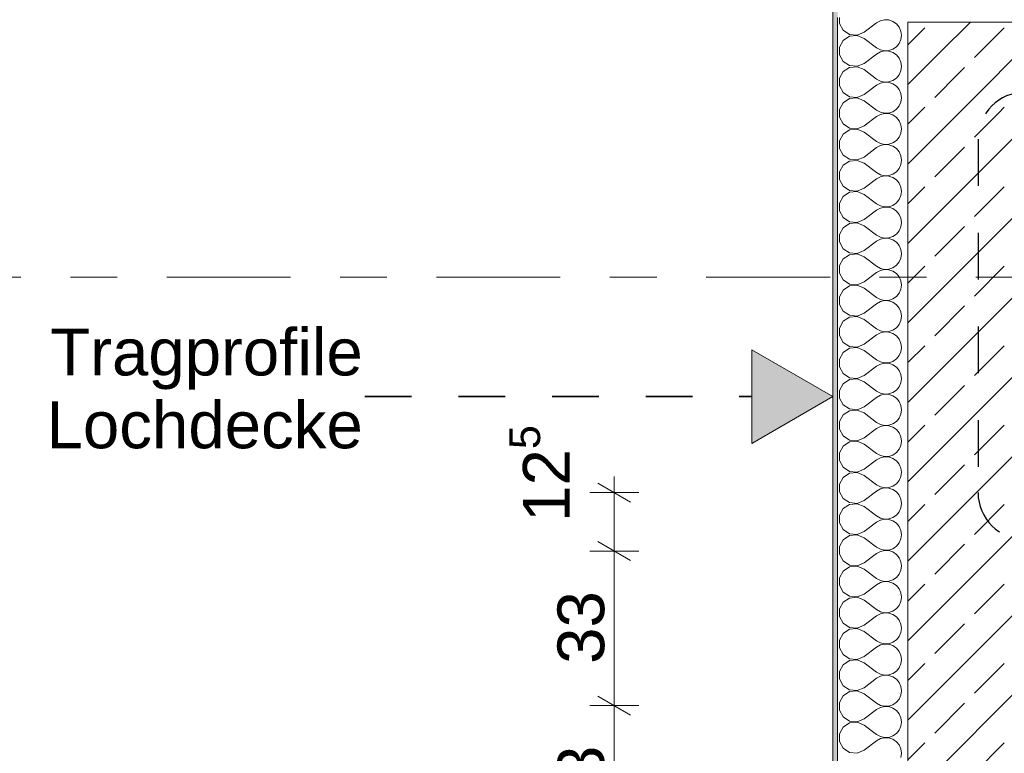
# Model space of a CAD drawing. Header units: metres. Extents: x -3.6 to 84.5, y -11 to 16.8.
# Tile 35 of 256: x -1.9 to 0.2, y 12.1 to 13.7. Entities that reach past the tile are written whole.
import ezdxf

# ---------------------------------------------------------------- set-up
doc = ezdxf.new("R2010")
doc.units = ezdxf.units.M
doc.header["$MEASUREMENT"] = 0
for name, pattern in [('Achse', [0.2, 0.1, -0.05, 0, -0.05]), ('Punktlinie eng', [0.0375, 0.0125, -0.025]), ('Strichlinie doppelt', [0.546806, 0.264583, -0.105833, 0.070556, -0.105833])]:
    doc.linetypes.add(name, pattern=pattern)
for name, color, linetype in [('154 - Bemaßung_ Beschriftung.Ausbau - Deckenspiegel', 7, 'Continuous'), ('208 - Marker.Detail', 7, 'Continuous'), ('451 - Universal.Achsen Raster', 7, 'Continuous'), ('604 - Struktur.Wand Aussen', 7, 'Continuous'), ('Neubau_154 - Bemaßung_ Beschriftung.Ausbau - Deckenspiegel', 7, 'Continuous'), ('Neubau_651 - Abdeckung.Decke abgehängt_ bekleidet', 7, 'Continuous')]:
    doc.layers.add(name, color=color, linetype=linetype)
doc.styles.add('ERSTELLTER_STIL_2', font='txt')
doc.dimstyles.new('ERSTELLTER_STIL__1', dxfattribs={"dimtxt": 0.1, "dimasz": 0.0532, "dimexe": 0.18, "dimexo": 0.0625, "dimgap": 0, "dimtad": 1, "dimzin": 0, "dimdsep": 46, "dimtxsty": 'ERSTELLTER_STIL_2', "dimblk": 'ARROWHEAD_2', "dimblk1": 'ARROWHEAD_2', "dimblk2": 'ARROWHEAD_2', "dimcen": 0.09, "dimse1": 1, "dimse2": 1, "dimclrd": 7, "dimclre": 7, "dimclrt": 7, "dimazin": 0, "dimtfac": 1, "dimtdec": 4, "dimtmove": 0, "dimatfit": 3, "dimfxl": 1, "dimtolj": 1, "dimtzin": 0, "dimarcsym": 0})
doc.dimstyles.new('ERSTELLTER_STIL__3', dxfattribs={"dimtxt": 0.1, "dimasz": 0.0532, "dimexe": 0.18, "dimexo": 0.0625, "dimgap": 0, "dimtad": 1, "dimzin": 0, "dimdsep": 46, "dimtxsty": 'ERSTELLTER_STIL_2', "dimblk": 'ARROWHEAD_2', "dimblk1": 'ARROWHEAD_2', "dimblk2": 'ARROWHEAD_2', "dimcen": 0.09, "dimse1": 1, "dimse2": 1, "dimclrd": 7, "dimclre": 7, "dimclrt": 7, "dimazin": 0, "dimtfac": 1, "dimtdec": 4, "dimtmove": 2, "dimatfit": 3, "dimfxl": 1, "dimtolj": 1, "dimtzin": 0, "dimarcsym": 0})
pattern_1 = [(45, (0, 0), (-0.0848528, 0.0848528), []), (45, (-0.04243, 0.04243), (-0.0848528, 0.0848528), [0.09, -0.03])]

# ---------------------------------------------------------------- blocks, each defined once
blk = doc.blocks.new('*X21')
at = {"layer": '604 - Struktur.Wand Aussen', "color": 7, "linetype": 'Continuous', "lineweight": 5}
for p, q in [((-0.1607, 13.705), (-0.1607, 13.6919)), ((-0.1083, 13.6733), (-0.0817, 13.6933)), ((-0.0736, 13.6978), (-0.0817, 13.6933)), ((-0.0647, 13.6999), (-0.0736, 13.6978)), ((-0.0555, 13.6994), (-0.0647, 13.6999)), ((-0.0468, 13.6965), (-0.0555, 13.6994)), ((-0.0392, 13.6913), (-0.0468, 13.6965)), ((-0.1607, 13.6919), (-0.153, 13.6776)), ((-0.153, 13.6776), (-0.1395, 13.6686)), ((-0.1233, 13.667), (-0.1083, 13.6733)), ((-0.0333, 13.6842), (-0.0392, 13.6913)), ((-0.0296, 13.6758), (-0.0333, 13.6842)), ((-0.0283, 13.6667), (-0.0296, 13.6758)), ((-0.153, 13.6558), (-0.1607, 13.6415)), ((-0.1395, 13.6648), (-0.153, 13.6558)), ((-0.1395, 13.6686), (-0.1233, 13.667)), ((-0.1233, 13.6663), (-0.1395, 13.6648)), ((-0.1083, 13.66), (-0.1233, 13.6663)), ((-0.1083, 13.66), (-0.0817, 13.64)), ((-0.0333, 13.6491), (-0.0296, 13.6576)), ((-0.0296, 13.6576), (-0.0283, 13.6667)), ((-0.1607, 13.6415), (-0.1607, 13.6252)), ((-0.0817, 13.64), (-0.0736, 13.6355)), ((-0.0736, 13.6311), (-0.0817, 13.6267)), ((-0.0736, 13.6355), (-0.0647, 13.6335)), ((-0.0647, 13.6332), (-0.0736, 13.6311)), ((-0.0647, 13.6335), (-0.0555, 13.6339)), ((-0.0555, 13.6328), (-0.0647, 13.6332)), ((-0.0555, 13.6339), (-0.0468, 13.6369)), ((-0.0468, 13.6298), (-0.0555, 13.6328)), ((-0.0468, 13.6369), (-0.0392, 13.6421)), ((-0.0392, 13.6421), (-0.0333, 13.6491)), ((-0.1607, 13.6252), (-0.153, 13.6109)), ((-0.153, 13.6109), (-0.1395, 13.6019)), ((-0.1083, 13.6067), (-0.0817, 13.6267)), ((-0.0392, 13.6246), (-0.0468, 13.6298)), ((-0.0333, 13.6175), (-0.0392, 13.6246)), ((-0.0296, 13.6091), (-0.0333, 13.6175)), ((-0.0283, 13.6), (-0.0296, 13.6091)), ((-0.153, 13.5891), (-0.1607, 13.5748)), ((-0.1395, 13.5981), (-0.153, 13.5891)), ((-0.1395, 13.6019), (-0.1233, 13.6004)), ((-0.1233, 13.5996), (-0.1395, 13.5981)), ((-0.1233, 13.6004), (-0.1083, 13.6067)), ((-0.1083, 13.5933), (-0.1233, 13.5996)), ((-0.1083, 13.5933), (-0.0817, 13.5733)), ((-0.0333, 13.5825), (-0.0296, 13.5909)), ((-0.0296, 13.5909), (-0.0283, 13.6)), ((-0.1607, 13.5748), (-0.1607, 13.5585)), ((-0.0817, 13.5733), (-0.0736, 13.5689)), ((-0.0736, 13.5689), (-0.0647, 13.5668)), ((-0.0647, 13.5668), (-0.0555, 13.5672)), ((-0.0555, 13.5672), (-0.0468, 13.5702)), ((-0.0468, 13.5702), (-0.0392, 13.5754)), ((-0.0392, 13.5754), (-0.0333, 13.5825)), ((-0.1607, 13.5585), (-0.153, 13.5442)), ((-0.1083, 13.54), (-0.0817, 13.56)), ((-0.0736, 13.5645), (-0.0817, 13.56)), ((-0.0647, 13.5665), (-0.0736, 13.5645)), ((-0.0555, 13.5661), (-0.0647, 13.5665)), ((-0.0468, 13.5631), (-0.0555, 13.5661)), ((-0.0392, 13.5579), (-0.0468, 13.5631)), ((-0.0333, 13.5509), (-0.0392, 13.5579)), ((-0.0296, 13.5424), (-0.0333, 13.5509)), ((-0.153, 13.5442), (-0.1395, 13.5352)), ((-0.1395, 13.5314), (-0.153, 13.5224)), ((-0.1395, 13.5352), (-0.1233, 13.5337)), ((-0.1233, 13.533), (-0.1395, 13.5314)), ((-0.1233, 13.5337), (-0.1083, 13.54)), ((-0.1083, 13.5267), (-0.1233, 13.533)), ((-0.1083, 13.5267), (-0.0817, 13.5067)), ((-0.0283, 13.5333), (-0.0296, 13.5424)), ((-0.0296, 13.5242), (-0.0283, 13.5333)), ((-0.153, 13.5224), (-0.1607, 13.5081)), ((-0.1607, 13.5081), (-0.1607, 13.4919)), ((-0.0817, 13.5067), (-0.0736, 13.5022)), ((-0.0468, 13.5035), (-0.0392, 13.5087)), ((-0.0392, 13.5087), (-0.0333, 13.5158)), ((-0.0333, 13.5158), (-0.0296, 13.5242)), ((-0.1607, 13.4919), (-0.153, 13.4776)), ((-0.1083, 13.4733), (-0.0817, 13.4933)), ((-0.0736, 13.4978), (-0.0817, 13.4933)), ((-0.0736, 13.5022), (-0.0647, 13.5001)), ((-0.0647, 13.4999), (-0.0736, 13.4978)), ((-0.0647, 13.5001), (-0.0555, 13.5006)), ((-0.0555, 13.4994), (-0.0647, 13.4999)), ((-0.0555, 13.5006), (-0.0468, 13.5035)), ((-0.0468, 13.4965), (-0.0555, 13.4994)), ((-0.0392, 13.4913), (-0.0468, 13.4965)), ((-0.0333, 13.4842), (-0.0392, 13.4913)), ((-0.0296, 13.4758), (-0.0333, 13.4842)), ((-0.153, 13.4776), (-0.1395, 13.4686)), ((-0.1395, 13.4648), (-0.153, 13.4558)), ((-0.1395, 13.4686), (-0.1233, 13.467)), ((-0.1233, 13.4663), (-0.1395, 13.4648)), ((-0.1233, 13.467), (-0.1083, 13.4733)), ((-0.1083, 13.46), (-0.1233, 13.4663)), ((-0.0283, 13.4667), (-0.0296, 13.4758)), ((-0.0296, 13.4576), (-0.0283, 13.4667)), ((-0.153, 13.4558), (-0.1607, 13.4415)), ((-0.1607, 13.4415), (-0.1607, 13.4252)), ((-0.1083, 13.46), (-0.0817, 13.44)), ((-0.0468, 13.4369), (-0.0392, 13.4421)), ((-0.0392, 13.4421), (-0.0333, 13.4491)), ((-0.0333, 13.4491), (-0.0296, 13.4576)), ((-0.1607, 13.4252), (-0.153, 13.4109)), ((-0.1083, 13.4067), (-0.0817, 13.4267)), ((-0.0817, 13.44), (-0.0736, 13.4355)), ((-0.0736, 13.4311), (-0.0817, 13.4267)), ((-0.0736, 13.4355), (-0.0647, 13.4335)), ((-0.0647, 13.4332), (-0.0736, 13.4311)), ((-0.0647, 13.4335), (-0.0555, 13.4339)), ((-0.0555, 13.4328), (-0.0647, 13.4332)), ((-0.0555, 13.4339), (-0.0468, 13.4369)), ((-0.0468, 13.4298), (-0.0555, 13.4328)), ((-0.0392, 13.4246), (-0.0468, 13.4298)), ((-0.0333, 13.4175), (-0.0392, 13.4246)), ((-0.153, 13.4109), (-0.1395, 13.4019)), ((-0.1395, 13.4019), (-0.1233, 13.4004)), ((-0.1233, 13.3996), (-0.1395, 13.3981)), ((-0.1233, 13.4004), (-0.1083, 13.4067)), ((-0.1083, 13.3933), (-0.1233, 13.3996)), ((-0.0296, 13.4091), (-0.0333, 13.4175)), ((-0.0283, 13.4), (-0.0296, 13.4091)), ((-0.0296, 13.3909), (-0.0283, 13.4)), ((-0.153, 13.3891), (-0.1607, 13.3748)), ((-0.1395, 13.3981), (-0.153, 13.3891)), ((-0.1083, 13.3933), (-0.0817, 13.3733)), ((-0.0392, 13.3754), (-0.0333, 13.3825)), ((-0.0333, 13.3825), (-0.0296, 13.3909)), ((-0.1607, 13.3748), (-0.1607, 13.3585)), ((-0.1607, 13.3585), (-0.153, 13.3442)), ((-0.1083, 13.34), (-0.0817, 13.36)), ((-0.0817, 13.3733), (-0.0736, 13.3689)), ((-0.0736, 13.3645), (-0.0817, 13.36)), ((-0.0736, 13.3689), (-0.0647, 13.3668)), ((-0.0647, 13.3665), (-0.0736, 13.3645)), ((-0.0647, 13.3668), (-0.0555, 13.3672)), ((-0.0555, 13.3661), (-0.0647, 13.3665)), ((-0.0555, 13.3672), (-0.0468, 13.3702)), ((-0.0468, 13.3631), (-0.0555, 13.3661)), ((-0.0468, 13.3702), (-0.0392, 13.3754)), ((-0.0392, 13.3579), (-0.0468, 13.3631)), ((-0.0333, 13.3509), (-0.0392, 13.3579)), ((-0.153, 13.3442), (-0.1395, 13.3352)), ((-0.1233, 13.3337), (-0.1083, 13.34)), ((-0.0296, 13.3424), (-0.0333, 13.3509)), ((-0.0283, 13.3333), (-0.0296, 13.3424)), ((-0.153, 13.3224), (-0.1607, 13.3081)), ((-0.1395, 13.3314), (-0.153, 13.3224)), ((-0.1395, 13.3352), (-0.1233, 13.3337)), ((-0.1233, 13.333), (-0.1395, 13.3314)), ((-0.1083, 13.3267), (-0.1233, 13.333)), ((-0.1083, 13.3267), (-0.0817, 13.3067)), ((-0.0392, 13.3087), (-0.0333, 13.3158)), ((-0.0333, 13.3158), (-0.0296, 13.3242)), ((-0.0296, 13.3242), (-0.0283, 13.3333)), ((-0.1607, 13.3081), (-0.1607, 13.2919)), ((-0.0817, 13.3067), (-0.0736, 13.3022)), ((-0.0736, 13.2978), (-0.0817, 13.2933)), ((-0.0736, 13.3022), (-0.0647, 13.3001)), ((-0.0647, 13.2999), (-0.0736, 13.2978)), ((-0.0647, 13.3001), (-0.0555, 13.3006)), ((-0.0555, 13.2994), (-0.0647, 13.2999)), ((-0.0555, 13.3006), (-0.0468, 13.3035)), ((-0.0468, 13.2965), (-0.0555, 13.2994)), ((-0.0468, 13.3035), (-0.0392, 13.3087)), ((-0.0392, 13.2913), (-0.0468, 13.2965)), ((-0.1607, 13.2919), (-0.153, 13.2776)), ((-0.153, 13.2776), (-0.1395, 13.2686)), ((-0.1233, 13.267), (-0.1083, 13.2733)), ((-0.1083, 13.2733), (-0.0817, 13.2933)), ((-0.0333, 13.2842), (-0.0392, 13.2913)), ((-0.0296, 13.2758), (-0.0333, 13.2842)), ((-0.0283, 13.2667), (-0.0296, 13.2758)), ((-0.153, 13.2558), (-0.1607, 13.2415)), ((-0.1395, 13.2648), (-0.153, 13.2558)), ((-0.1395, 13.2686), (-0.1233, 13.267)), ((-0.1233, 13.2663), (-0.1395, 13.2648)), ((-0.1083, 13.26), (-0.1233, 13.2663)), ((-0.1083, 13.26), (-0.0817, 13.24)), ((-0.0333, 13.2491), (-0.0296, 13.2576)), ((-0.0296, 13.2576), (-0.0283, 13.2667)), ((-0.1607, 13.2415), (-0.1607, 13.2252)), ((-0.0817, 13.24), (-0.0736, 13.2355)), ((-0.0736, 13.2311), (-0.0817, 13.2267)), ((-0.0736, 13.2355), (-0.0647, 13.2335)), ((-0.0647, 13.2332), (-0.0736, 13.2311)), ((-0.0647, 13.2335), (-0.0555, 13.2339)), ((-0.0555, 13.2328), (-0.0647, 13.2332)), ((-0.0555, 13.2339), (-0.0468, 13.2369)), ((-0.0468, 13.2298), (-0.0555, 13.2328)), ((-0.0468, 13.2369), (-0.0392, 13.2421)), ((-0.0392, 13.2421), (-0.0333, 13.2491)), ((-0.1607, 13.2252), (-0.153, 13.2109)), ((-0.153, 13.2109), (-0.1395, 13.2019)), ((-0.1083, 13.2067), (-0.0817, 13.2267)), ((-0.0392, 13.2246), (-0.0468, 13.2298)), ((-0.0333, 13.2175), (-0.0392, 13.2246)), ((-0.0296, 13.2091), (-0.0333, 13.2175)), ((-0.153, 13.1891), (-0.1607, 13.1748)), ((-0.1395, 13.1981), (-0.153, 13.1891)), ((-0.1395, 13.2019), (-0.1233, 13.2004)), ((-0.1233, 13.1996), (-0.1395, 13.1981)), ((-0.1233, 13.2004), (-0.1083, 13.2067)), ((-0.1083, 13.1933), (-0.1233, 13.1996)), ((-0.1083, 13.1933), (-0.0817, 13.1733)), ((-0.0333, 13.1825), (-0.0296, 13.1909)), ((-0.0283, 13.2), (-0.0296, 13.2091)), ((-0.0296, 13.1909), (-0.0283, 13.2)), ((-0.1607, 13.1748), (-0.1607, 13.1585)), ((-0.0817, 13.1733), (-0.0736, 13.1689)), ((-0.0736, 13.1689), (-0.0647, 13.1668)), ((-0.0647, 13.1668), (-0.0555, 13.1672)), ((-0.0555, 13.1672), (-0.0468, 13.1702)), ((-0.0468, 13.1702), (-0.0392, 13.1754)), ((-0.0392, 13.1754), (-0.0333, 13.1825)), ((-0.1607, 13.1585), (-0.153, 13.1442)), ((-0.1083, 13.14), (-0.0817, 13.16)), ((-0.0736, 13.1645), (-0.0817, 13.16)), ((-0.0647, 13.1665), (-0.0736, 13.1645)), ((-0.0555, 13.1661), (-0.0647, 13.1665)), ((-0.0468, 13.1631), (-0.0555, 13.1661)), ((-0.0392, 13.1579), (-0.0468, 13.1631)), ((-0.0333, 13.1509), (-0.0392, 13.1579)), ((-0.0296, 13.1424), (-0.0333, 13.1509)), ((-0.153, 13.1442), (-0.1395, 13.1352)), ((-0.1395, 13.1314), (-0.153, 13.1224)), ((-0.1395, 13.1352), (-0.1233, 13.1337)), ((-0.1233, 13.133), (-0.1395, 13.1314)), ((-0.1233, 13.1337), (-0.1083, 13.14)), ((-0.1083, 13.1267), (-0.1233, 13.133)), ((-0.1083, 13.1267), (-0.0817, 13.1067)), ((-0.0283, 13.1333), (-0.0296, 13.1424)), ((-0.0296, 13.1242), (-0.0283, 13.1333)), ((-0.153, 13.1224), (-0.1607, 13.1081)), ((-0.1607, 13.1081), (-0.1607, 13.0919)), ((-0.0817, 13.1067), (-0.0736, 13.1022)), ((-0.0468, 13.1035), (-0.0392, 13.1087)), ((-0.0392, 13.1087), (-0.0333, 13.1158)), ((-0.0333, 13.1158), (-0.0296, 13.1242)), ((-0.1607, 13.0919), (-0.153, 13.0776)), ((-0.1083, 13.0733), (-0.0817, 13.0933)), ((-0.0736, 13.0978), (-0.0817, 13.0933)), ((-0.0736, 13.1022), (-0.0647, 13.1001)), ((-0.0647, 13.0999), (-0.0736, 13.0978)), ((-0.0647, 13.1001), (-0.0555, 13.1006)), ((-0.0555, 13.0994), (-0.0647, 13.0999)), ((-0.0555, 13.1006), (-0.0468, 13.1035)), ((-0.0468, 13.0965), (-0.0555, 13.0994)), ((-0.0392, 13.0913), (-0.0468, 13.0965)), ((-0.0333, 13.0842), (-0.0392, 13.0913)), ((-0.0296, 13.0758), (-0.0333, 13.0842)), ((-0.153, 13.0776), (-0.1395, 13.0686)), ((-0.1395, 13.0648), (-0.153, 13.0558)), ((-0.1395, 13.0686), (-0.1233, 13.067)), ((-0.1233, 13.0663), (-0.1395, 13.0648)), ((-0.1233, 13.067), (-0.1083, 13.0733)), ((-0.1083, 13.06), (-0.1233, 13.0663)), ((-0.0283, 13.0667), (-0.0296, 13.0758)), ((-0.0296, 13.0576), (-0.0283, 13.0667)), ((-0.153, 13.0558), (-0.1607, 13.0415)), ((-0.1607, 13.0415), (-0.1607, 13.0252)), ((-0.1083, 13.06), (-0.0817, 13.04)), ((-0.0468, 13.0369), (-0.0392, 13.0421)), ((-0.0392, 13.0421), (-0.0333, 13.0491)), ((-0.0333, 13.0491), (-0.0296, 13.0576)), ((-0.1607, 13.0252), (-0.153, 13.0109)), ((-0.1083, 13.0067), (-0.0817, 13.0267)), ((-0.0817, 13.04), (-0.0736, 13.0355)), ((-0.0736, 13.0311), (-0.0817, 13.0267)), ((-0.0736, 13.0355), (-0.0647, 13.0335)), ((-0.0647, 13.0332), (-0.0736, 13.0311)), ((-0.0647, 13.0335), (-0.0555, 13.0339)), ((-0.0555, 13.0328), (-0.0647, 13.0332)), ((-0.0555, 13.0339), (-0.0468, 13.0369)), ((-0.0468, 13.0298), (-0.0555, 13.0328)), ((-0.0392, 13.0246), (-0.0468, 13.0298)), ((-0.0333, 13.0175), (-0.0392, 13.0246)), ((-0.153, 13.0109), (-0.1395, 13.0019)), ((-0.1395, 13.0019), (-0.1233, 13.0004)), ((-0.1233, 12.9996), (-0.1395, 12.9981)), ((-0.1233, 13.0004), (-0.1083, 13.0067)), ((-0.1083, 12.9933), (-0.1233, 12.9996)), ((-0.0296, 13.0091), (-0.0333, 13.0175)), ((-0.0283, 13), (-0.0296, 13.0091)), ((-0.0296, 12.9909), (-0.0283, 13)), ((-0.153, 12.9891), (-0.1607, 12.9748)), ((-0.1395, 12.9981), (-0.153, 12.9891)), ((-0.1083, 12.9933), (-0.0817, 12.9733)), ((-0.0392, 12.9754), (-0.0333, 12.9825)), ((-0.0333, 12.9825), (-0.0296, 12.9909)), ((-0.1607, 12.9748), (-0.1607, 12.9585)), ((-0.1607, 12.9585), (-0.153, 12.9442)), ((-0.1083, 12.94), (-0.0817, 12.96)), ((-0.0817, 12.9733), (-0.0736, 12.9689)), ((-0.0736, 12.9645), (-0.0817, 12.96)), ((-0.0736, 12.9689), (-0.0647, 12.9668)), ((-0.0647, 12.9665), (-0.0736, 12.9645)), ((-0.0647, 12.9668), (-0.0555, 12.9672)), ((-0.0555, 12.9661), (-0.0647, 12.9665)), ((-0.0555, 12.9672), (-0.0468, 12.9702)), ((-0.0468, 12.9631), (-0.0555, 12.9661)), ((-0.0468, 12.9702), (-0.0392, 12.9754)), ((-0.0392, 12.9579), (-0.0468, 12.9631)), ((-0.0333, 12.9509), (-0.0392, 12.9579)), ((-0.153, 12.9442), (-0.1395, 12.9352)), ((-0.1233, 12.9337), (-0.1083, 12.94)), ((-0.0296, 12.9424), (-0.0333, 12.9509)), ((-0.0283, 12.9333), (-0.0296, 12.9424)), ((-0.153, 12.9224), (-0.1607, 12.9081)), ((-0.1395, 12.9314), (-0.153, 12.9224)), ((-0.1395, 12.9352), (-0.1233, 12.9337)), ((-0.1233, 12.933), (-0.1395, 12.9314)), ((-0.1083, 12.9267), (-0.1233, 12.933)), ((-0.1083, 12.9267), (-0.0817, 12.9067)), ((-0.0392, 12.9087), (-0.0333, 12.9158)), ((-0.0333, 12.9158), (-0.0296, 12.9242)), ((-0.0296, 12.9242), (-0.0283, 12.9333)), ((-0.1607, 12.9081), (-0.1607, 12.8919)), ((-0.0817, 12.9067), (-0.0736, 12.9022)), ((-0.0736, 12.8978), (-0.0817, 12.8933)), ((-0.0736, 12.9022), (-0.0647, 12.9001)), ((-0.0647, 12.8999), (-0.0736, 12.8978)), ((-0.0647, 12.9001), (-0.0555, 12.9006)), ((-0.0555, 12.8994), (-0.0647, 12.8999)), ((-0.0555, 12.9006), (-0.0468, 12.9035)), ((-0.0468, 12.8965), (-0.0555, 12.8994)), ((-0.0468, 12.9035), (-0.0392, 12.9087)), ((-0.0392, 12.8913), (-0.0468, 12.8965)), ((-0.1607, 12.8919), (-0.153, 12.8776)), ((-0.153, 12.8776), (-0.1395, 12.8686)), ((-0.1233, 12.867), (-0.1083, 12.8733)), ((-0.1083, 12.8733), (-0.0817, 12.8933)), ((-0.0333, 12.8842), (-0.0392, 12.8913)), ((-0.0296, 12.8758), (-0.0333, 12.8842)), ((-0.0283, 12.8667), (-0.0296, 12.8758)), ((-0.153, 12.8558), (-0.1607, 12.8415)), ((-0.1395, 12.8648), (-0.153, 12.8558)), ((-0.1395, 12.8686), (-0.1233, 12.867)), ((-0.1233, 12.8663), (-0.1395, 12.8648)), ((-0.1083, 12.86), (-0.1233, 12.8663)), ((-0.1083, 12.86), (-0.0817, 12.84)), ((-0.0333, 12.8491), (-0.0296, 12.8576)), ((-0.0296, 12.8576), (-0.0283, 12.8667)), ((-0.1607, 12.8415), (-0.1607, 12.8252)), ((-0.0817, 12.84), (-0.0736, 12.8355)), ((-0.0736, 12.8311), (-0.0817, 12.8267)), ((-0.0736, 12.8355), (-0.0647, 12.8335)), ((-0.0647, 12.8332), (-0.0736, 12.8311)), ((-0.0647, 12.8335), (-0.0555, 12.8339)), ((-0.0555, 12.8328), (-0.0647, 12.8332)), ((-0.0555, 12.8339), (-0.0468, 12.8369)), ((-0.0468, 12.8298), (-0.0555, 12.8328)), ((-0.0468, 12.8369), (-0.0392, 12.8421)), ((-0.0392, 12.8421), (-0.0333, 12.8491)), ((-0.1607, 12.8252), (-0.153, 12.8109)), ((-0.153, 12.8109), (-0.1395, 12.8019)), ((-0.1083, 12.8067), (-0.0817, 12.8267)), ((-0.0392, 12.8246), (-0.0468, 12.8298)), ((-0.0333, 12.8175), (-0.0392, 12.8246)), ((-0.0296, 12.8091), (-0.0333, 12.8175)), ((-0.153, 12.7891), (-0.1607, 12.7748)), ((-0.1395, 12.7981), (-0.153, 12.7891)), ((-0.1395, 12.8019), (-0.1233, 12.8004)), ((-0.1233, 12.7996), (-0.1395, 12.7981)), ((-0.1233, 12.8004), (-0.1083, 12.8067)), ((-0.1083, 12.7933), (-0.1233, 12.7996)), ((-0.1083, 12.7933), (-0.0817, 12.7733)), ((-0.0333, 12.7825), (-0.0296, 12.7909)), ((-0.0283, 12.8), (-0.0296, 12.8091)), ((-0.0296, 12.7909), (-0.0283, 12.8)), ((-0.1607, 12.7748), (-0.1607, 12.7585)), ((-0.0817, 12.7733), (-0.0736, 12.7689)), ((-0.0736, 12.7689), (-0.0647, 12.7668)), ((-0.0555, 12.7672), (-0.0468, 12.7702)), ((-0.0468, 12.7702), (-0.0392, 12.7754)), ((-0.0392, 12.7754), (-0.0333, 12.7825)), ((-0.1607, 12.7585), (-0.153, 12.7442)), ((-0.1083, 12.74), (-0.0817, 12.76)), ((-0.0736, 12.7645), (-0.0817, 12.76)), ((-0.0647, 12.7665), (-0.0736, 12.7645)), ((-0.0647, 12.7668), (-0.0555, 12.7672)), ((-0.0555, 12.7661), (-0.0647, 12.7665)), ((-0.0468, 12.7631), (-0.0555, 12.7661)), ((-0.0392, 12.7579), (-0.0468, 12.7631)), ((-0.0333, 12.7509), (-0.0392, 12.7579)), ((-0.0296, 12.7424), (-0.0333, 12.7509)), ((-0.153, 12.7442), (-0.1395, 12.7352)), ((-0.1395, 12.7314), (-0.153, 12.7224)), ((-0.1395, 12.7352), (-0.1233, 12.7337)), ((-0.1233, 12.733), (-0.1395, 12.7314)), ((-0.1233, 12.7337), (-0.1083, 12.74)), ((-0.1083, 12.7267), (-0.1233, 12.733)), ((-0.1083, 12.7267), (-0.0817, 12.7067)), ((-0.0283, 12.7333), (-0.0296, 12.7424)), ((-0.0296, 12.7242), (-0.0283, 12.7333)), ((-0.153, 12.7224), (-0.1607, 12.7081)), ((-0.1607, 12.7081), (-0.1607, 12.6919)), ((-0.0817, 12.7067), (-0.0736, 12.7022)), ((-0.0468, 12.7035), (-0.0392, 12.7087)), ((-0.0392, 12.7087), (-0.0333, 12.7158)), ((-0.0333, 12.7158), (-0.0296, 12.7242)), ((-0.1607, 12.6919), (-0.153, 12.6776)), ((-0.1083, 12.6733), (-0.0817, 12.6933)), ((-0.0736, 12.6978), (-0.0817, 12.6933)), ((-0.0736, 12.7022), (-0.0647, 12.7001)), ((-0.0647, 12.6999), (-0.0736, 12.6978)), ((-0.0647, 12.7001), (-0.0555, 12.7006)), ((-0.0555, 12.6994), (-0.0647, 12.6999)), ((-0.0555, 12.7006), (-0.0468, 12.7035)), ((-0.0468, 12.6965), (-0.0555, 12.6994)), ((-0.0392, 12.6913), (-0.0468, 12.6965)), ((-0.0333, 12.6842), (-0.0392, 12.6913)), ((-0.0296, 12.6758), (-0.0333, 12.6842)), ((-0.153, 12.6776), (-0.1395, 12.6686)), ((-0.1395, 12.6648), (-0.153, 12.6558)), ((-0.1395, 12.6686), (-0.1233, 12.667)), ((-0.1233, 12.6663), (-0.1395, 12.6648)), ((-0.1233, 12.667), (-0.1083, 12.6733)), ((-0.1083, 12.66), (-0.1233, 12.6663)), ((-0.0283, 12.6667), (-0.0296, 12.6758)), ((-0.0296, 12.6576), (-0.0283, 12.6667)), ((-0.153, 12.6558), (-0.1607, 12.6415)), ((-0.1607, 12.6415), (-0.1607, 12.6252)), ((-0.1083, 12.66), (-0.0817, 12.64)), ((-0.0468, 12.6369), (-0.0392, 12.6421)), ((-0.0392, 12.6421), (-0.0333, 12.6491)), ((-0.0333, 12.6491), (-0.0296, 12.6576)), ((-0.1607, 12.6252), (-0.153, 12.6109)), ((-0.1083, 12.6067), (-0.0817, 12.6267)), ((-0.0817, 12.64), (-0.0736, 12.6355)), ((-0.0736, 12.6311), (-0.0817, 12.6267)), ((-0.0736, 12.6355), (-0.0647, 12.6335)), ((-0.0647, 12.6332), (-0.0736, 12.6311)), ((-0.0647, 12.6335), (-0.0555, 12.6339)), ((-0.0555, 12.6328), (-0.0647, 12.6332)), ((-0.0555, 12.6339), (-0.0468, 12.6369)), ((-0.0468, 12.6298), (-0.0555, 12.6328)), ((-0.0392, 12.6246), (-0.0468, 12.6298)), ((-0.0333, 12.6175), (-0.0392, 12.6246)), ((-0.153, 12.6109), (-0.1395, 12.6019)), ((-0.1395, 12.6019), (-0.1233, 12.6004)), ((-0.1233, 12.5996), (-0.1395, 12.5981)), ((-0.1233, 12.6004), (-0.1083, 12.6067)), ((-0.1083, 12.5933), (-0.1233, 12.5996)), ((-0.0296, 12.6091), (-0.0333, 12.6175)), ((-0.0283, 12.6), (-0.0296, 12.6091)), ((-0.0296, 12.5909), (-0.0283, 12.6)), ((-0.153, 12.5891), (-0.1607, 12.5748)), ((-0.1395, 12.5981), (-0.153, 12.5891)), ((-0.1083, 12.5933), (-0.0817, 12.5733)), ((-0.0392, 12.5754), (-0.0333, 12.5825)), ((-0.0333, 12.5825), (-0.0296, 12.5909)), ((-0.1607, 12.5748), (-0.1607, 12.5585)), ((-0.1607, 12.5585), (-0.153, 12.5442)), ((-0.1083, 12.54), (-0.0817, 12.56)), ((-0.0817, 12.5733), (-0.0736, 12.5689)), ((-0.0736, 12.5645), (-0.0817, 12.56)), ((-0.0736, 12.5689), (-0.0647, 12.5668)), ((-0.0647, 12.5665), (-0.0736, 12.5645)), ((-0.0647, 12.5668), (-0.0555, 12.5672)), ((-0.0555, 12.5661), (-0.0647, 12.5665)), ((-0.0555, 12.5672), (-0.0468, 12.5702)), ((-0.0468, 12.5631), (-0.0555, 12.5661)), ((-0.0468, 12.5702), (-0.0392, 12.5754)), ((-0.0392, 12.5579), (-0.0468, 12.5631)), ((-0.0333, 12.5509), (-0.0392, 12.5579)), ((-0.153, 12.5442), (-0.1395, 12.5352)), ((-0.1233, 12.5337), (-0.1083, 12.54)), ((-0.0296, 12.5424), (-0.0333, 12.5509)), ((-0.0283, 12.5333), (-0.0296, 12.5424)), ((-0.153, 12.5224), (-0.1607, 12.5081)), ((-0.1395, 12.5314), (-0.153, 12.5224)), ((-0.1395, 12.5352), (-0.1233, 12.5337)), ((-0.1233, 12.533), (-0.1395, 12.5314)), ((-0.1083, 12.5267), (-0.1233, 12.533)), ((-0.1083, 12.5267), (-0.0817, 12.5067)), ((-0.0392, 12.5087), (-0.0333, 12.5158)), ((-0.0333, 12.5158), (-0.0296, 12.5242)), ((-0.0296, 12.5242), (-0.0283, 12.5333)), ((-0.1607, 12.5081), (-0.1607, 12.4919)), ((-0.0817, 12.5067), (-0.0736, 12.5022)), ((-0.0736, 12.4978), (-0.0817, 12.4933)), ((-0.0736, 12.5022), (-0.0647, 12.5001)), ((-0.0647, 12.4999), (-0.0736, 12.4978)), ((-0.0647, 12.5001), (-0.0555, 12.5006)), ((-0.0555, 12.4994), (-0.0647, 12.4999)), ((-0.0555, 12.5006), (-0.0468, 12.5035)), ((-0.0468, 12.4965), (-0.0555, 12.4994)), ((-0.0468, 12.5035), (-0.0392, 12.5087)), ((-0.0392, 12.4913), (-0.0468, 12.4965)), ((-0.1607, 12.4919), (-0.153, 12.4776)), ((-0.153, 12.4776), (-0.1395, 12.4686)), ((-0.1233, 12.467), (-0.1083, 12.4733)), ((-0.1083, 12.4733), (-0.0817, 12.4933)), ((-0.0333, 12.4842), (-0.0392, 12.4913)), ((-0.0296, 12.4758), (-0.0333, 12.4842)), ((-0.0283, 12.4667), (-0.0296, 12.4758)), ((-0.153, 12.4558), (-0.1607, 12.4415)), ((-0.1395, 12.4648), (-0.153, 12.4558)), ((-0.1395, 12.4686), (-0.1233, 12.467)), ((-0.1233, 12.4663), (-0.1395, 12.4648)), ((-0.1083, 12.46), (-0.1233, 12.4663)), ((-0.1083, 12.46), (-0.0817, 12.44)), ((-0.0333, 12.4491), (-0.0296, 12.4576)), ((-0.0296, 12.4576), (-0.0283, 12.4667)), ((-0.1607, 12.4415), (-0.1607, 12.4252)), ((-0.0817, 12.44), (-0.0736, 12.4355)), ((-0.0736, 12.4311), (-0.0817, 12.4267)), ((-0.0736, 12.4355), (-0.0647, 12.4335)), ((-0.0647, 12.4332), (-0.0736, 12.4311)), ((-0.0647, 12.4335), (-0.0555, 12.4339)), ((-0.0555, 12.4328), (-0.0647, 12.4332)), ((-0.0555, 12.4339), (-0.0468, 12.4369)), ((-0.0468, 12.4298), (-0.0555, 12.4328)), ((-0.0468, 12.4369), (-0.0392, 12.4421)), ((-0.0392, 12.4421), (-0.0333, 12.4491)), ((-0.1607, 12.4252), (-0.153, 12.4109)), ((-0.153, 12.4109), (-0.1395, 12.4019)), ((-0.1083, 12.4067), (-0.0817, 12.4267)), ((-0.0392, 12.4246), (-0.0468, 12.4298)), ((-0.0333, 12.4175), (-0.0392, 12.4246)), ((-0.0296, 12.4091), (-0.0333, 12.4175)), ((-0.153, 12.3891), (-0.1607, 12.3748)), ((-0.1395, 12.3981), (-0.153, 12.3891)), ((-0.1395, 12.4019), (-0.1233, 12.4004)), ((-0.1233, 12.3996), (-0.1395, 12.3981)), ((-0.1233, 12.4004), (-0.1083, 12.4067)), ((-0.1083, 12.3933), (-0.1233, 12.3996)), ((-0.1083, 12.3933), (-0.0817, 12.3733)), ((-0.0333, 12.3825), (-0.0296, 12.3909)), ((-0.0283, 12.4), (-0.0296, 12.4091)), ((-0.0296, 12.3909), (-0.0283, 12.4)), ((-0.1607, 12.3748), (-0.1607, 12.3585)), ((-0.0817, 12.3733), (-0.0736, 12.3689)), ((-0.0736, 12.3689), (-0.0647, 12.3668)), ((-0.0555, 12.3672), (-0.0468, 12.3702)), ((-0.0468, 12.3702), (-0.0392, 12.3754)), ((-0.0392, 12.3754), (-0.0333, 12.3825)), ((-0.1607, 12.3585), (-0.153, 12.3442)), ((-0.1083, 12.34), (-0.0817, 12.36)), ((-0.0736, 12.3645), (-0.0817, 12.36)), ((-0.0647, 12.3665), (-0.0736, 12.3645)), ((-0.0647, 12.3668), (-0.0555, 12.3672)), ((-0.0555, 12.3661), (-0.0647, 12.3665)), ((-0.0468, 12.3631), (-0.0555, 12.3661)), ((-0.0392, 12.3579), (-0.0468, 12.3631)), ((-0.0333, 12.3509), (-0.0392, 12.3579)), ((-0.0296, 12.3424), (-0.0333, 12.3509)), ((-0.153, 12.3442), (-0.1395, 12.3352)), ((-0.1395, 12.3314), (-0.153, 12.3224)), ((-0.1395, 12.3352), (-0.1233, 12.3337)), ((-0.1233, 12.333), (-0.1395, 12.3314)), ((-0.1233, 12.3337), (-0.1083, 12.34)), ((-0.1083, 12.3267), (-0.1233, 12.333)), ((-0.1083, 12.3267), (-0.0817, 12.3067)), ((-0.0283, 12.3333), (-0.0296, 12.3424)), ((-0.0296, 12.3242), (-0.0283, 12.3333)), ((-0.153, 12.3224), (-0.1607, 12.3081)), ((-0.1607, 12.3081), (-0.1607, 12.2919)), ((-0.0817, 12.3067), (-0.0736, 12.3022)), ((-0.0468, 12.3035), (-0.0392, 12.3087)), ((-0.0392, 12.3087), (-0.0333, 12.3158)), ((-0.0333, 12.3158), (-0.0296, 12.3242)), ((-0.1607, 12.2919), (-0.153, 12.2776)), ((-0.1083, 12.2733), (-0.0817, 12.2933)), ((-0.0736, 12.2978), (-0.0817, 12.2933)), ((-0.0736, 12.3022), (-0.0647, 12.3001)), ((-0.0647, 12.2999), (-0.0736, 12.2978)), ((-0.0647, 12.3001), (-0.0555, 12.3006)), ((-0.0555, 12.2994), (-0.0647, 12.2999)), ((-0.0555, 12.3006), (-0.0468, 12.3035)), ((-0.0468, 12.2965), (-0.0555, 12.2994)), ((-0.0392, 12.2913), (-0.0468, 12.2965)), ((-0.0333, 12.2842), (-0.0392, 12.2913)), ((-0.0296, 12.2758), (-0.0333, 12.2842)), ((-0.153, 12.2776), (-0.1395, 12.2686)), ((-0.1395, 12.2648), (-0.153, 12.2558)), ((-0.1395, 12.2686), (-0.1233, 12.267)), ((-0.1233, 12.2663), (-0.1395, 12.2648)), ((-0.1233, 12.267), (-0.1083, 12.2733)), ((-0.1083, 12.26), (-0.1233, 12.2663)), ((-0.0283, 12.2667), (-0.0296, 12.2758)), ((-0.0296, 12.2576), (-0.0283, 12.2667)), ((-0.153, 12.2558), (-0.1607, 12.2415)), ((-0.1083, 12.26), (-0.0817, 12.24)), ((-0.0468, 12.2369), (-0.0392, 12.2421)), ((-0.0392, 12.2421), (-0.0333, 12.2491)), ((-0.0333, 12.2491), (-0.0296, 12.2576)), ((-0.1607, 12.2415), (-0.1607, 12.2252)), ((-0.1607, 12.2252), (-0.153, 12.2109)), ((-0.1083, 12.2067), (-0.0817, 12.2267)), ((-0.0817, 12.24), (-0.0736, 12.2355)), ((-0.0736, 12.2311), (-0.0817, 12.2267)), ((-0.0736, 12.2355), (-0.0647, 12.2335)), ((-0.0647, 12.2332), (-0.0736, 12.2311)), ((-0.0647, 12.2335), (-0.0555, 12.2339)), ((-0.0555, 12.2328), (-0.0647, 12.2332)), ((-0.0555, 12.2339), (-0.0468, 12.2369)), ((-0.0468, 12.2298), (-0.0555, 12.2328)), ((-0.0392, 12.2246), (-0.0468, 12.2298)), ((-0.0333, 12.2175), (-0.0392, 12.2246)), ((-0.153, 12.2109), (-0.1395, 12.2019)), ((-0.1395, 12.2019), (-0.1233, 12.2004)), ((-0.1233, 12.2004), (-0.1083, 12.2067)), ((-0.0296, 12.2091), (-0.0333, 12.2175)), ((-0.0283, 12.2), (-0.0296, 12.2091)), ((-0.0296, 12.1909), (-0.0283, 12.2)), ((-0.153, 12.1891), (-0.1607, 12.1748)), ((-0.1395, 12.1981), (-0.153, 12.1891)), ((-0.1233, 12.1996), (-0.1395, 12.1981)), ((-0.1083, 12.1933), (-0.1233, 12.1996)), ((-0.1083, 12.1933), (-0.0817, 12.1733)), ((-0.0392, 12.1754), (-0.0333, 12.1825)), ((-0.0333, 12.1825), (-0.0296, 12.1909)), ((-0.1607, 12.1748), (-0.1607, 12.1585)), ((-0.1607, 12.1585), (-0.153, 12.1442)), ((-0.1083, 12.14), (-0.0817, 12.16)), ((-0.0817, 12.1733), (-0.0736, 12.1689)), ((-0.0736, 12.1645), (-0.0817, 12.16)), ((-0.0736, 12.1689), (-0.0647, 12.1668)), ((-0.0647, 12.1665), (-0.0736, 12.1645)), ((-0.0647, 12.1668), (-0.0555, 12.1672)), ((-0.0555, 12.1661), (-0.0647, 12.1665)), ((-0.0555, 12.1672), (-0.0468, 12.1702)), ((-0.0468, 12.1631), (-0.0555, 12.1661)), ((-0.0468, 12.1702), (-0.0392, 12.1754)), ((-0.0392, 12.1579), (-0.0468, 12.1631)), ((-0.0333, 12.1509), (-0.0392, 12.1579)), ((-0.153, 12.1442), (-0.1395, 12.1352)), ((-0.1233, 12.1337), (-0.1083, 12.14)), ((-0.0296, 12.1424), (-0.0333, 12.1509)), ((-0.0283, 12.1333), (-0.0296, 12.1424)), ((-0.1395, 12.1352), (-0.1233, 12.1337)), ((-0.0296, 12.1242), (-0.0283, 12.1333))]:
    blk.add_line(p, q, dxfattribs=at)
blk = doc.blocks.new('*D475')
at = {"layer": '154 - Bemaßung_ Beschriftung.Ausbau - Deckenspiegel', "color": 7, "linetype": 'Continuous', "lineweight": 5}
for p, q in [((-0.6771, 12.2552), (-0.6071, 12.2148)), ((-0.5896, 12.235), (-0.6946, 12.235)), ((-0.6421, 11.905), (-0.6421, 12.235)), ((-0.6771, 11.9252), (-0.6071, 11.8848)), ((-0.5896, 11.905), (-0.6946, 11.905))]:
    blk.add_line(p, q, dxfattribs=at)
at = {"layer": '154 - Bemaßung_ Beschriftung.Ausbau - Deckenspiegel', "color": 7, "lineweight": 5, "insert": (-0.6621, 11.9941), "char_height": 0.1, "attachment_point": 7, "rotation": 90, "style": 'ERSTELLTER_STIL_2'}
blk.add_mtext('\\A1;{\\pql;\\fArial|b0|i0|c0|p38;33}', dxfattribs=at)
blk = doc.blocks.new('ARROWHEAD_2')
at = {"color": 0, "linetype": 'Continuous', "lineweight": 0}
for p, q in [((-0.378, -0.655), (0.378, 0.655)), ((0, 0), (-1, 0))]:
    blk.add_line(p, q, dxfattribs=at)
blk = doc.blocks.new('*D476')
at = {"layer": '154 - Bemaßung_ Beschriftung.Ausbau - Deckenspiegel', "color": 7, "linetype": 'Continuous', "lineweight": 5}
for p, q in [((-0.6771, 12.5852), (-0.6071, 12.5448)), ((-0.5896, 12.565), (-0.6946, 12.565)), ((-0.6421, 12.235), (-0.6421, 12.565)), ((-0.6771, 12.2552), (-0.6071, 12.2148)), ((-0.5896, 12.235), (-0.6946, 12.235))]:
    blk.add_line(p, q, dxfattribs=at)
at = {"layer": '154 - Bemaßung_ Beschriftung.Ausbau - Deckenspiegel', "color": 7, "lineweight": 5, "insert": (-0.6621, 12.3241), "char_height": 0.1, "attachment_point": 7, "rotation": 90, "style": 'ERSTELLTER_STIL_2'}
blk.add_mtext('\\A1;{\\pql;\\fArial|b0|i0|c0|p38;33}', dxfattribs=at)
blk = doc.blocks.new('*D477')
at = {"layer": '154 - Bemaßung_ Beschriftung.Ausbau - Deckenspiegel', "color": 7, "linetype": 'Continuous', "lineweight": 5}
for p, q in [((-0.6071, 12.6698), (-0.6771, 12.7102)), ((-0.6421, 12.69), (-0.6421, 12.7242)), ((-0.5896, 12.69), (-0.6946, 12.69)), ((-0.6421, 12.565), (-0.6421, 12.69)), ((-0.6771, 12.5852), (-0.6071, 12.5448)), ((-0.5896, 12.565), (-0.6946, 12.565))]:
    blk.add_line(p, q, dxfattribs=at)
at = {"layer": '154 - Bemaßung_ Beschriftung.Ausbau - Deckenspiegel', "color": 7, "lineweight": 5, "insert": (-0.7081, 12.6274), "char_height": 0.1, "attachment_point": 7, "rotation": 90, "style": 'ERSTELLTER_STIL_2'}
blk.add_mtext('\\A1;{\\pql;\\fArial|b0|i0|c0|p38;12\\fArial|b0|i0|c0|p38;\\A1{\\H.66x;\\S5^  ;}}', dxfattribs=at)

msp = doc.modelspace()

# ---------------------------------------------------------------- hatches: boundary and pattern name
at = {"layer": '604 - Struktur.Wand Aussen', "linetype": 'Continuous', "lineweight": 0, "true_color": 0x000000}
h = msp.add_hatch(dxfattribs=at)
h.set_pattern_fill('Verputz_0001', color=18, style=0, pattern_type=2)
h.set_pattern_definition([(0, (0, 0), (0, 0.08660254), [0, -0.05]), (0, (0.025, 0.0433), (0, 0.08660254), [0, -0.05])])
h.paths.add_polyline_path([(-0.175, 13.845), (-0.175, 7.895), (-0.165, 7.895), (-0.165, 13.845)])
h = msp.add_hatch(dxfattribs=at)
h.set_pattern_fill('Beton__Stahlbeton_0001', color=18, style=0, pattern_type=2)
h.set_pattern_definition(pattern_1)
h.paths.add_polyline_path([(0.225, 13.455), (-0.015, 13.695), (-0.015, 13.455)])
h = msp.add_hatch(dxfattribs=at)
h.set_pattern_fill('Beton__Stahlbeton_0001', color=18, style=0, pattern_type=2)
h.set_pattern_definition(pattern_1)
h.paths.add_polyline_path([(0.225, 13.695), (-0.015, 13.695), (0.225, 13.455)])
h = msp.add_hatch(dxfattribs=at)
h.set_pattern_fill('Beton__Stahlbeton_0001', color=18, style=0, pattern_type=2)
h.set_pattern_definition(pattern_1)
h.paths.add_polyline_path([(-0.015, 13.455), (-0.015, 7.895), (0.105, 7.895), (0.175, 7.895), (0.225, 7.895), (0.225, 13.455)])
at = {"layer": 'Neubau_651 - Abdeckung.Decke abgehängt_ bekleidet', "linetype": 'Continuous', "lineweight": 13}
msp.add_hatch(color=1, dxfattribs=at).paths.add_polyline_path([(-0.175, 12.895), (-0.3482, 12.995), (-0.3482, 12.795)])

# ---------------------------------------------------------------- linework, layer by layer
at = {"layer": '208 - Marker.Detail', "color": 30, "linetype": 'Punktlinie eng', "lineweight": 25, "true_color": 0xff6e00}
msp.add_line((0.135, 13.445), (0.135, 12.69), dxfattribs=at)
for centre, start, end in [((0.235, 13.445), 90, 180), ((0.235, 12.69), 180, 270)]:
    msp.add_arc(centre, 0.1, start, end, dxfattribs=at)
at = {"layer": '451 - Universal.Achsen Raster', "color": 160, "linetype": 'Strichlinie doppelt', "lineweight": 9, "true_color": 0x3232ff}
msp.add_line((64.935, 13.15), (-3.175, 13.15), dxfattribs=at)
at = {"layer": '604 - Struktur.Wand Aussen', "color": 7, "linetype": 'Continuous', "lineweight": 5}
msp.add_line((-0.165, 13.705), (-0.165, 7.895), dxfattribs=at)
at = {"layer": '604 - Struktur.Wand Aussen', "color": 7, "linetype": 'Continuous', "lineweight": 13}
for p, q in [((-0.015, 13.695), (-0.015, 13.455)), ((-0.015, 13.695), (-0.015, 13.455)), ((0.225, 13.695), (-0.015, 13.695)), ((-0.015, 13.455), (-0.015, 7.895))]:
    msp.add_line(p, q, dxfattribs=at)
at = {"layer": '604 - Struktur.Wand Aussen', "color": 7, "linetype": 'Continuous', "lineweight": 5, "flags": 128}
msp.add_lwpolyline([(-0.175, 13.845), (-0.175, 7.895)], dxfattribs=at)
at = {"layer": 'Neubau_651 - Abdeckung.Decke abgehängt_ bekleidet', "color": 1, "linetype": 'Continuous', "lineweight": 9}
for p, q in [((-0.3482, 12.795), (-0.3482, 12.995)), ((-0.175, 12.895), (-0.3482, 12.995)), ((-0.175, 12.895), (-0.3482, 12.795))]:
    msp.add_line(p, q, dxfattribs=at)
at = {"layer": 'Neubau_651 - Abdeckung.Decke abgehängt_ bekleidet', "color": 1, "linetype": 'Achse', "lineweight": 35}
msp.add_line((-1.175, 12.895), (-0.3482, 12.895), dxfattribs=at)

# ---------------------------------------------------------------- block references
at = {"layer": '604 - Struktur.Wand Aussen', "color": 7, "lineweight": 18}
msp.add_blockref('*X21', (0, 0), dxfattribs=at)

# ---------------------------------------------------------------- texts
at = {"layer": 'Neubau_154 - Bemaßung_ Beschriftung.Ausbau - Deckenspiegel', "color": 1, "linetype": 'Continuous', "lineweight": 13, "insert": (-1.1793, 13.0402), "char_height": 0.1, "attachment_point": 3, "line_spacing_factor": 0.93321, "style": 'ERSTELLTER_STIL_2'}
msp.add_mtext('\\A1;{\\pqr;\\fArial|b0|i0|c0|p38;Tragprofile\\P\\pqr;\\fArial|b0|i0|c0|p38;Lochdecke}', dxfattribs=at)

# ---------------------------------------------------------------- dimensions: what is measured, and where the dimension line sits
at = {"layer": '154 - Bemaßung_ Beschriftung.Ausbau - Deckenspiegel', "color": 7, "linetype": 'Continuous', "lineweight": 5}
for base, p1, p2, dimstyle, picture, middle in [((-0.6421436, 12.6899824), (0.235, 12.564982), (0.235, 12.6899824), 'ERSTELLTER_STIL__3', '*D477', (-0.7591962, 12.8386942)), ((-0.6421, 12.565), (0.235, 12.235), (0.235, 12.565), 'ERSTELLTER_STIL__1', '*D476', (-0.7121, 12.4003)), ((-0.6421, 12.235), (0.235, 11.905), (0.235, 12.235), 'ERSTELLTER_STIL__1', '*D475', (-0.7121, 12.0703))]:
    dim = msp.add_linear_dim(base=base, p1=p1, p2=p2, angle=90, dimstyle=dimstyle, dxfattribs=at)
    dim.commit()
    dim.dimension.update_dxf_attribs({"geometry": picture, "text_midpoint": middle, "dimtype": 160, "text_rotation": 90})

doc.saveas('drawing.dxf')
